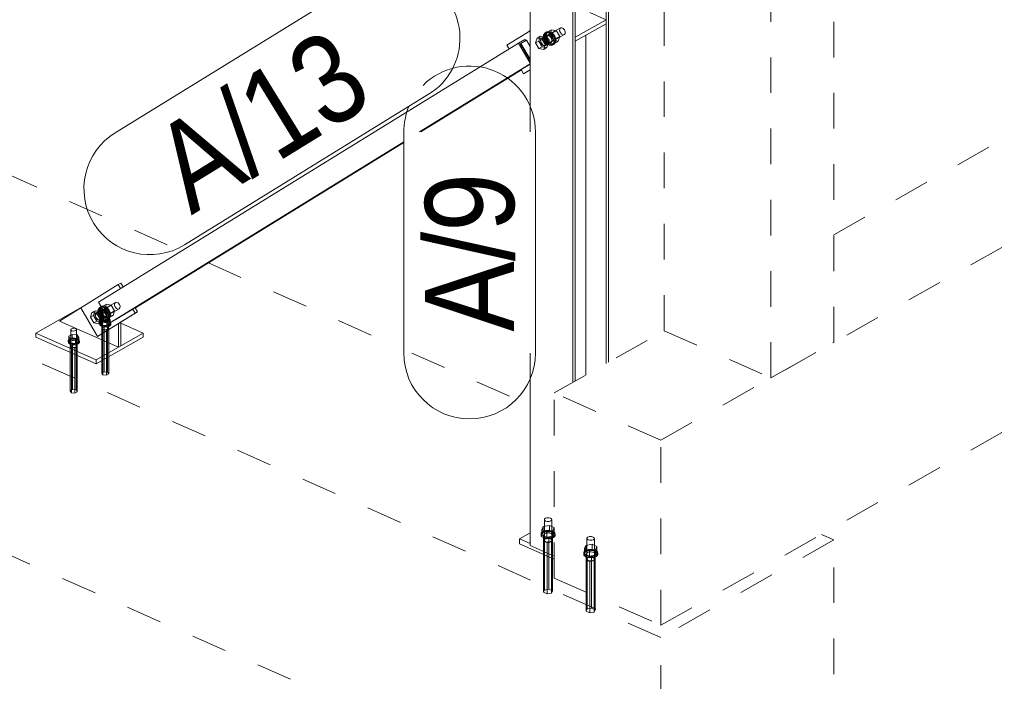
# Model space of a CAD drawing. Header units: millimetres. Extents: x -127 to 701, y 152 to 732.
# Tile 36 of 75: x 603 to 631, y 243 to 262. Entities that reach past the tile are written whole.
import ezdxf

# ---------------------------------------------------------------- set-up
doc = ezdxf.new("R2010")
doc.units = ezdxf.units.MM
for name, pattern in [('XKITLINE00', [0]), ('XKITLINE01', [4, 1, -1, 1, -1]), ('XKITLINE02', [4, 2, -2])]:
    doc.linetypes.add(name, pattern=pattern)
for name, color, linetype, lineweight in [('Schrauben', 7, 'Continuous', 0), ('Teil', 7, 'Continuous', 0), ('Text', 5, 'Continuous', 0)]:
    doc.layers.add(name, color=color, linetype=linetype, lineweight=lineweight)
doc.styles.add('ARIAL', font='ARIAL.TTF')

msp = doc.modelspace()

# ---------------------------------------------------------------- linework, layer by layer
at = {"layer": 'Schrauben', "linetype": 'XKITLINE02', "lineweight": 0}
for p, q in [((617.793, 261.501), (618.324, 261.8)), ((617.888, 261.661), (617.846, 261.604)), ((617.914, 261.676), (617.872, 261.619)), ((617.941, 261.691), (617.888, 261.661)), ((617.956, 261.672), (617.888, 261.661)), ((617.899, 261.634), (617.941, 261.691)), ((617.948, 261.678), (617.907, 261.544)), ((617.983, 261.687), (617.914, 261.676)), ((617.941, 261.691), (618.009, 261.702)), ((617.948, 261.678), (618.072, 261.748)), ((618.083, 261.652), (617.948, 261.678)), ((618.034, 261.634), (617.956, 261.672)), ((618.06, 261.649), (617.983, 261.687)), ((618.009, 261.702), (618.087, 261.664)), ((618.03, 261.613), (618.072, 261.748)), ((618.126, 261.571), (618.06, 261.649)), ((618.072, 261.748), (618.207, 261.722)), ((618.083, 261.652), (618.207, 261.722)), ((618.177, 261.493), (618.083, 261.652)), ((618.087, 261.664), (618.152, 261.586)), ((618.207, 261.722), (618.301, 261.563)), ((618.299, 261.723), (618.301, 261.77)), ((618.319, 261.672), (618.299, 261.723)), ((618.301, 261.77), (618.324, 261.8)), ((618.353, 261.631), (618.319, 261.672)), ((618.324, 261.8), (618.36, 261.806)), ((618.36, 261.806), (618.402, 261.786)), ((618.402, 261.786), (618.436, 261.744)), ((618.454, 261.647), (618.431, 261.616)), ((618.436, 261.744), (618.455, 261.694)), ((618.455, 261.694), (618.454, 261.647)), ((617.666, 261.518), (617.624, 261.384)), ((617.624, 261.384), (617.712, 261.434)), ((617.624, 261.384), (617.717, 261.224)), ((617.666, 261.518), (617.754, 261.568)), ((617.801, 261.493), (617.666, 261.518)), ((617.712, 261.434), (617.754, 261.568)), ((617.806, 261.274), (617.712, 261.434)), ((617.754, 261.568), (617.889, 261.543)), ((617.759, 261.468), (617.758, 261.436)), ((617.758, 261.436), (617.766, 261.402)), ((617.769, 261.494), (617.759, 261.468)), ((617.766, 261.402), (617.781, 261.368)), ((617.787, 261.512), (617.769, 261.494)), ((617.771, 261.47), (617.769, 261.423)), ((617.769, 261.423), (617.788, 261.372)), ((617.793, 261.501), (617.771, 261.47)), ((617.781, 261.368), (617.803, 261.338)), ((617.928, 261.592), (617.787, 261.512)), ((617.81, 261.52), (617.787, 261.512)), ((617.788, 261.372), (617.823, 261.331)), ((617.83, 261.506), (617.793, 261.501)), ((617.801, 261.493), (617.889, 261.543)), ((617.894, 261.333), (617.801, 261.493)), ((617.837, 261.516), (617.81, 261.52)), ((617.83, 261.508), (617.829, 261.476)), ((617.829, 261.476), (617.836, 261.442)), ((617.84, 261.534), (617.83, 261.508)), ((617.871, 261.486), (617.83, 261.506)), ((617.836, 261.442), (617.852, 261.408)), ((617.865, 261.502), (617.837, 261.516)), ((617.857, 261.552), (617.84, 261.534)), ((617.846, 261.604), (617.842, 261.516)), ((617.842, 261.516), (617.878, 261.42)), ((617.852, 261.408), (617.874, 261.378)), ((617.881, 261.56), (617.857, 261.552)), ((617.892, 261.479), (617.865, 261.502)), ((617.872, 261.619), (617.869, 261.531)), ((617.869, 261.531), (617.905, 261.435)), ((617.906, 261.445), (617.871, 261.486)), ((617.874, 261.378), (617.9, 261.355)), ((617.878, 261.42), (617.944, 261.343)), ((617.908, 261.556), (617.881, 261.56)), ((617.889, 261.543), (617.982, 261.383)), ((617.914, 261.449), (617.892, 261.479)), ((617.894, 261.333), (617.982, 261.383)), ((617.896, 261.546), (617.899, 261.634)), ((617.931, 261.45), (617.896, 261.546)), ((617.899, 261.516), (617.901, 261.548)), ((617.907, 261.482), (617.899, 261.516)), ((617.901, 261.317), (618.431, 261.616)), ((617.901, 261.548), (617.911, 261.574)), ((617.905, 261.435), (617.97, 261.358)), ((617.925, 261.394), (617.906, 261.445)), ((617.907, 261.544), (618.03, 261.613)), ((617.907, 261.544), (618, 261.384)), ((617.922, 261.448), (617.907, 261.482)), ((617.936, 261.542), (617.908, 261.556)), ((618.049, 261.385), (617.908, 261.305)), ((617.911, 261.574), (617.928, 261.592)), ((617.929, 261.415), (617.914, 261.449)), ((617.944, 261.418), (617.922, 261.448)), ((617.924, 261.347), (617.925, 261.394)), ((617.928, 261.592), (617.952, 261.599)), ((617.937, 261.381), (617.929, 261.415)), ((617.997, 261.373), (617.931, 261.45)), ((617.935, 261.349), (617.937, 261.381)), ((617.962, 261.519), (617.936, 261.542)), ((617.982, 261.383), (617.941, 261.249)), ((617.971, 261.395), (617.944, 261.418)), ((617.952, 261.599), (617.979, 261.596)), ((617.984, 261.489), (617.962, 261.519)), ((617.97, 261.358), (618.048, 261.32)), ((617.999, 261.381), (617.971, 261.395)), ((617.979, 261.596), (618.007, 261.582)), ((617.979, 261.345), (617.996, 261.363)), ((618, 261.455), (617.984, 261.489)), ((617.996, 261.363), (618.006, 261.389)), ((618.074, 261.335), (617.997, 261.373)), ((618.026, 261.377), (617.999, 261.381)), ((618.007, 261.421), (618, 261.455)), ((618, 261.384), (618.124, 261.454)), ((618, 261.384), (618.135, 261.359)), ((618.006, 261.389), (618.007, 261.421)), ((618.007, 261.582), (618.033, 261.559)), ((618.049, 261.385), (618.026, 261.377)), ((618.124, 261.454), (618.03, 261.613)), ((618.033, 261.559), (618.055, 261.529)), ((618.099, 261.556), (618.034, 261.634)), ((618.067, 261.403), (618.049, 261.385)), ((618.055, 261.529), (618.071, 261.495)), ((618.077, 261.429), (618.067, 261.403)), ((618.071, 261.495), (618.078, 261.461)), ((618.078, 261.461), (618.077, 261.429)), ((618.09, 261.316), (618.132, 261.373)), ((618.135, 261.461), (618.099, 261.556)), ((618.116, 261.331), (618.158, 261.388)), ((618.124, 261.454), (618.259, 261.429)), ((618.162, 261.476), (618.126, 261.571)), ((618.132, 261.373), (618.135, 261.461)), ((618.135, 261.359), (618.177, 261.493)), ((618.135, 261.359), (618.259, 261.429)), ((618.185, 261.403), (618.143, 261.346)), ((618.152, 261.586), (618.188, 261.491)), ((618.158, 261.388), (618.162, 261.476)), ((618.177, 261.493), (618.301, 261.563)), ((618.188, 261.491), (618.185, 261.403)), ((618.301, 261.563), (618.259, 261.429)), ((618.395, 261.61), (618.353, 261.631)), ((618.431, 261.616), (618.395, 261.61)), ((617.717, 261.224), (617.806, 261.274)), ((617.717, 261.224), (617.852, 261.199)), ((617.803, 261.338), (617.829, 261.315)), ((617.806, 261.274), (617.941, 261.249)), ((617.823, 261.331), (617.865, 261.311)), ((617.829, 261.315), (617.858, 261.301)), ((617.852, 261.199), (617.894, 261.333)), ((617.852, 261.199), (617.941, 261.249)), ((617.858, 261.301), (617.885, 261.297)), ((617.865, 261.311), (617.901, 261.317)), ((617.885, 261.297), (617.908, 261.305)), ((617.9, 261.355), (617.928, 261.341)), ((617.901, 261.317), (617.924, 261.347)), ((617.908, 261.305), (617.926, 261.323)), ((617.926, 261.323), (617.935, 261.349)), ((617.928, 261.341), (617.955, 261.337)), ((617.944, 261.343), (618.021, 261.305)), ((617.955, 261.337), (617.979, 261.345)), ((618.021, 261.305), (618.09, 261.316)), ((618.048, 261.32), (618.116, 261.331)), ((618.143, 261.346), (618.074, 261.335)), ((618.143, 261.346), (618.09, 261.316)), ((605.819, 254.096), (605.289, 253.797)), ((605.341, 253.9), (605.338, 253.812)), ((605.383, 253.957), (605.341, 253.9)), ((605.368, 253.915), (605.364, 253.827)), ((605.409, 253.972), (605.368, 253.915)), ((605.436, 253.987), (605.383, 253.957)), ((605.452, 253.968), (605.383, 253.957)), ((605.391, 253.842), (605.394, 253.93)), ((605.394, 253.93), (605.436, 253.987)), ((605.927, 253.912), (605.397, 253.613)), ((605.444, 253.974), (605.402, 253.84)), ((605.402, 253.84), (605.526, 253.91)), ((605.478, 253.983), (605.409, 253.972)), ((605.423, 253.888), (605.447, 253.896)), ((605.436, 253.987), (605.505, 253.998)), ((605.444, 253.974), (605.567, 254.044)), ((605.579, 253.949), (605.444, 253.974)), ((605.447, 253.896), (605.474, 253.892)), ((605.529, 253.93), (605.452, 253.968)), ((605.474, 253.892), (605.502, 253.879)), ((605.556, 253.945), (605.478, 253.983)), ((605.505, 253.998), (605.582, 253.96)), ((605.526, 253.91), (605.567, 254.044)), ((605.619, 253.75), (605.526, 253.91)), ((605.595, 253.853), (605.529, 253.93)), ((605.621, 253.868), (605.556, 253.945)), ((605.567, 254.044), (605.702, 254.019)), ((605.579, 253.949), (605.702, 254.019)), ((605.672, 253.789), (605.579, 253.949)), ((605.582, 253.96), (605.648, 253.883)), ((605.702, 254.019), (605.796, 253.859)), ((605.795, 254.019), (605.797, 254.066)), ((605.814, 253.968), (605.795, 254.019)), ((605.797, 254.066), (605.819, 254.096)), ((605.849, 253.927), (605.814, 253.968)), ((605.819, 254.096), (605.856, 254.102)), ((605.89, 253.907), (605.849, 253.927)), ((605.856, 254.102), (605.897, 254.082)), ((605.927, 253.912), (605.89, 253.907)), ((605.897, 254.082), (605.932, 254.041)), ((605.949, 253.943), (605.927, 253.912)), ((605.932, 254.041), (605.951, 253.99)), ((605.951, 253.99), (605.949, 253.943)), ((605.423, 253.888), (605.282, 253.808)), ((605.325, 253.804), (605.324, 253.773)), ((605.324, 253.773), (605.332, 253.738)), ((605.335, 253.831), (605.325, 253.804)), ((605.332, 253.738), (605.347, 253.704)), ((605.353, 253.848), (605.335, 253.831)), ((605.338, 253.812), (605.374, 253.717)), ((605.347, 253.704), (605.369, 253.674)), ((605.376, 253.856), (605.353, 253.848)), ((605.364, 253.827), (605.4, 253.732)), ((605.369, 253.674), (605.395, 253.651)), ((605.374, 253.717), (605.439, 253.639)), ((605.403, 253.852), (605.376, 253.856)), ((605.427, 253.747), (605.391, 253.842)), ((605.488, 253.699), (605.391, 253.645)), ((605.391, 253.529), (605.391, 253.645)), ((605.391, 253.645), (605.438, 253.575)), ((605.395, 253.812), (605.396, 253.844)), ((605.402, 253.778), (605.395, 253.812)), ((605.395, 253.651), (605.424, 253.637)), ((605.396, 253.844), (605.406, 253.87)), ((605.4, 253.732), (605.465, 253.654)), ((605.402, 253.84), (605.495, 253.68)), ((605.418, 253.744), (605.402, 253.778)), ((605.431, 253.839), (605.403, 253.852)), ((605.545, 253.681), (605.403, 253.601)), ((605.406, 253.87), (605.423, 253.888)), ((605.44, 253.714), (605.418, 253.744)), ((605.424, 253.637), (605.451, 253.634)), ((605.492, 253.669), (605.427, 253.747)), ((605.458, 253.816), (605.431, 253.839)), ((605.439, 253.639), (605.516, 253.601)), ((605.466, 253.691), (605.44, 253.714)), ((605.451, 253.634), (605.474, 253.641)), ((605.475, 253.859), (605.456, 253.84)), ((605.456, 253.378), (605.456, 253.84)), ((605.456, 253.84), (605.459, 253.819)), ((605.48, 253.786), (605.458, 253.816)), ((605.459, 253.819), (605.482, 253.802)), ((605.465, 253.654), (605.543, 253.616)), ((605.494, 253.677), (605.466, 253.691)), ((605.474, 253.641), (605.492, 253.659)), ((605.509, 253.87), (605.475, 253.859)), ((605.495, 253.752), (605.48, 253.786)), ((605.482, 253.802), (605.519, 253.793)), ((605.488, 253.584), (605.488, 253.699)), ((605.632, 253.685), (605.488, 253.699)), ((605.492, 253.659), (605.501, 253.685)), ((605.569, 253.631), (605.492, 253.669)), ((605.521, 253.674), (605.494, 253.677)), ((605.503, 253.717), (605.495, 253.752)), ((605.495, 253.68), (605.619, 253.75)), ((605.495, 253.68), (605.63, 253.655)), ((605.501, 253.685), (605.503, 253.717)), ((605.502, 253.879), (605.528, 253.855)), ((605.551, 253.871), (605.509, 253.87)), ((605.519, 253.793), (605.56, 253.794)), ((605.545, 253.681), (605.521, 253.674)), ((605.528, 253.855), (605.55, 253.825)), ((605.543, 253.616), (605.612, 253.627)), ((605.562, 253.699), (605.545, 253.681)), ((605.55, 253.825), (605.566, 253.792)), ((605.588, 253.862), (605.551, 253.871)), ((605.56, 253.794), (605.595, 253.806)), ((605.572, 253.725), (605.562, 253.699)), ((605.566, 253.792), (605.573, 253.757)), ((605.638, 253.642), (605.569, 253.631)), ((605.573, 253.757), (605.572, 253.725)), ((605.581, 253.561), (605.678, 253.615)), ((605.585, 253.612), (605.627, 253.669)), ((605.638, 253.642), (605.585, 253.612)), ((605.61, 253.845), (605.588, 253.862)), ((605.63, 253.757), (605.595, 253.853)), ((605.595, 253.806), (605.613, 253.824)), ((605.613, 253.824), (605.61, 253.845)), ((605.612, 253.627), (605.653, 253.684)), ((605.613, 253.362), (605.613, 253.824)), ((605.754, 253.725), (605.619, 253.75)), ((605.657, 253.772), (605.621, 253.868)), ((605.627, 253.669), (605.63, 253.757)), ((605.63, 253.655), (605.672, 253.789)), ((605.63, 253.655), (605.754, 253.725)), ((605.632, 253.569), (605.632, 253.685)), ((605.678, 253.615), (605.632, 253.685)), ((605.68, 253.699), (605.638, 253.642)), ((605.648, 253.883), (605.683, 253.787)), ((605.653, 253.684), (605.657, 253.772)), ((605.672, 253.789), (605.796, 253.859)), ((605.678, 253.5), (605.678, 253.615)), ((605.683, 253.787), (605.68, 253.699)), ((605.796, 253.859), (605.754, 253.725)), ((605.415, 253.567), (605.378, 253.53)), ((605.378, 253.502), (605.415, 253.539)), ((605.378, 253.502), (605.378, 253.53)), ((605.378, 253.53), (605.383, 253.489)), ((605.383, 253.46), (605.378, 253.502)), ((605.383, 253.489), (605.429, 253.455)), ((605.429, 253.426), (605.383, 253.46)), ((605.391, 253.529), (605.488, 253.584)), ((605.438, 253.46), (605.391, 253.529)), ((605.484, 253.59), (605.415, 253.567)), ((605.415, 253.539), (605.484, 253.561)), ((605.429, 253.455), (605.503, 253.436)), ((605.503, 253.407), (605.429, 253.426)), ((605.503, 253.418), (605.437, 253.38)), ((605.437, 252.11), (605.437, 253.38)), ((605.437, 253.38), (605.468, 253.333)), ((605.438, 253.46), (605.438, 253.575)), ((605.438, 253.575), (605.581, 253.561)), ((605.581, 253.445), (605.438, 253.46)), ((605.449, 253.504), (605.442, 253.49)), ((605.442, 253.49), (605.442, 253.375)), ((605.442, 253.49), (605.443, 253.476)), ((605.442, 253.375), (605.449, 253.389)), ((605.443, 253.36), (605.442, 253.375)), ((605.443, 253.476), (605.454, 253.462)), ((605.454, 253.346), (605.443, 253.36)), ((605.465, 253.517), (605.449, 253.504)), ((605.449, 253.389), (605.465, 253.401)), ((605.454, 253.462), (605.473, 253.451)), ((605.473, 253.335), (605.454, 253.346)), ((605.456, 253.378), (605.475, 253.397)), ((605.459, 253.357), (605.456, 253.378)), ((605.482, 253.34), (605.459, 253.357)), ((605.487, 253.526), (605.465, 253.517)), ((605.465, 253.401), (605.487, 253.41)), ((605.473, 253.451), (605.497, 253.443)), ((605.475, 253.397), (605.509, 253.408)), ((605.519, 253.331), (605.482, 253.34)), ((605.567, 253.593), (605.484, 253.59)), ((605.484, 253.561), (605.567, 253.564)), ((605.514, 253.531), (605.487, 253.526)), ((605.487, 253.41), (605.514, 253.416)), ((605.488, 253.584), (605.632, 253.569)), ((605.497, 253.443), (605.526, 253.439)), ((605.503, 253.436), (605.585, 253.439)), ((605.503, 252.147), (605.503, 253.418)), ((605.601, 253.408), (605.503, 253.418)), ((605.585, 253.41), (605.503, 253.407)), ((605.509, 253.408), (605.551, 253.409)), ((605.544, 253.532), (605.514, 253.531)), ((605.514, 253.416), (605.544, 253.417)), ((605.516, 253.601), (605.585, 253.612)), ((605.526, 253.439), (605.555, 253.44)), ((605.572, 253.528), (605.544, 253.532)), ((605.544, 253.417), (605.572, 253.413)), ((605.551, 253.409), (605.588, 253.4)), ((605.555, 253.44), (605.582, 253.445)), ((605.595, 253.344), (605.56, 253.332)), ((605.566, 253.323), (605.633, 253.36)), ((605.641, 253.574), (605.567, 253.593)), ((605.567, 253.564), (605.641, 253.546)), ((605.596, 253.521), (605.572, 253.528)), ((605.572, 253.413), (605.596, 253.405)), ((605.581, 253.445), (605.581, 253.561)), ((605.678, 253.5), (605.581, 253.445)), ((605.582, 253.445), (605.605, 253.455)), ((605.605, 253.339), (605.582, 253.33)), ((605.585, 253.439), (605.654, 253.461)), ((605.654, 253.433), (605.585, 253.41)), ((605.588, 253.4), (605.61, 253.383)), ((605.613, 253.362), (605.595, 253.344)), ((605.615, 253.509), (605.596, 253.521)), ((605.596, 253.405), (605.615, 253.394)), ((605.601, 252.137), (605.601, 253.408)), ((605.633, 253.36), (605.601, 253.408)), ((605.605, 253.455), (605.62, 253.467)), ((605.62, 253.352), (605.605, 253.339)), ((605.61, 253.383), (605.613, 253.362)), ((605.626, 253.496), (605.615, 253.509)), ((605.615, 253.394), (605.626, 253.38)), ((605.62, 253.467), (605.628, 253.481)), ((605.628, 253.366), (605.62, 253.352)), ((605.628, 253.481), (605.626, 253.496)), ((605.626, 253.38), (605.628, 253.366)), ((605.628, 253.481), (605.628, 253.366)), ((605.632, 253.569), (605.678, 253.5)), ((605.633, 252.09), (605.633, 253.36)), ((605.686, 253.54), (605.641, 253.574)), ((605.641, 253.546), (605.686, 253.511)), ((605.654, 253.461), (605.691, 253.499)), ((605.691, 253.47), (605.654, 253.433)), ((605.691, 253.499), (605.686, 253.54)), ((605.686, 253.511), (605.691, 253.47)), ((605.691, 253.47), (605.691, 253.499)), ((605.468, 252.062), (605.468, 253.333)), ((605.468, 253.333), (605.566, 253.323)), ((605.497, 253.327), (605.473, 253.335)), ((605.526, 253.324), (605.497, 253.327)), ((605.56, 253.332), (605.519, 253.331)), ((605.555, 253.325), (605.526, 253.324)), ((605.582, 253.33), (605.555, 253.325)), ((605.566, 252.053), (605.566, 253.323)), ((604.619, 252.918), (604.553, 252.881)), ((604.553, 251.611), (604.553, 252.881)), ((604.553, 252.881), (604.585, 252.833)), ((604.558, 252.991), (604.558, 252.875)), ((604.558, 252.875), (604.566, 252.889)), ((604.56, 252.861), (604.558, 252.875)), ((604.571, 252.847), (604.56, 252.861)), ((604.566, 252.889), (604.581, 252.902)), ((604.589, 252.836), (604.571, 252.847)), ((604.573, 252.994), (604.573, 252.879)), ((604.573, 252.879), (604.591, 252.897)), ((604.575, 252.858), (604.573, 252.879)), ((604.598, 252.841), (604.575, 252.858)), ((604.581, 252.902), (604.604, 252.911)), ((604.585, 251.563), (604.585, 252.833)), ((604.585, 252.833), (604.683, 252.823)), ((604.614, 252.828), (604.589, 252.836)), ((604.591, 252.897), (604.626, 252.909)), ((604.635, 252.832), (604.598, 252.841)), ((604.604, 252.911), (604.631, 252.916)), ((604.642, 252.824), (604.614, 252.828)), ((604.619, 251.648), (604.619, 252.918)), ((604.717, 252.908), (604.619, 252.918)), ((604.626, 252.909), (604.667, 252.91)), ((604.631, 252.916), (604.66, 252.917)), ((604.677, 252.833), (604.635, 252.832)), ((604.671, 252.825), (604.642, 252.824)), ((604.66, 252.917), (604.688, 252.914)), ((604.667, 252.91), (604.704, 252.901)), ((604.698, 252.831), (604.671, 252.825)), ((604.711, 252.844), (604.677, 252.833)), ((604.683, 252.823), (604.749, 252.861)), ((604.683, 251.553), (604.683, 252.823)), ((604.688, 252.914), (604.713, 252.906)), ((604.721, 252.84), (604.698, 252.831)), ((604.704, 252.901), (604.727, 252.884)), ((604.729, 252.863), (604.711, 252.844)), ((604.713, 252.906), (604.732, 252.895)), ((604.717, 251.638), (604.717, 252.908)), ((604.749, 252.861), (604.717, 252.908)), ((604.737, 252.852), (604.721, 252.84)), ((604.727, 252.884), (604.729, 252.863)), ((604.729, 252.978), (604.729, 252.863)), ((604.732, 252.895), (604.742, 252.881)), ((604.744, 252.866), (604.737, 252.852)), ((604.742, 252.881), (604.744, 252.866)), ((604.744, 252.982), (604.744, 252.866)), ((604.749, 251.591), (604.749, 252.861)), ((605.437, 252.11), (605.503, 252.147)), ((605.468, 252.062), (605.437, 252.11)), ((605.566, 252.053), (605.468, 252.062)), ((605.503, 252.147), (605.601, 252.137)), ((605.633, 252.09), (605.566, 252.053)), ((605.601, 252.137), (605.633, 252.09)), ((604.553, 251.611), (604.619, 251.648)), ((604.585, 251.563), (604.553, 251.611)), ((604.683, 251.553), (604.585, 251.563)), ((604.619, 251.648), (604.717, 251.638)), ((604.749, 251.591), (604.683, 251.553)), ((604.717, 251.638), (604.749, 251.591)), ((617.835, 247.808), (617.798, 247.717)), ((618.01, 247.837), (617.835, 247.808)), ((617.835, 247.657), (617.835, 247.808)), ((617.893, 248.036), (617.869, 248.011)), ((617.869, 247.434), (617.869, 248.011)), ((617.869, 248.011), (617.872, 247.983)), ((617.872, 247.983), (617.902, 247.96)), ((617.939, 248.051), (617.893, 248.036)), ((617.902, 247.96), (617.952, 247.948)), ((617.994, 248.053), (617.939, 248.051)), ((617.952, 247.948), (618.007, 247.95)), ((618.044, 248.04), (617.994, 248.053)), ((618.007, 247.95), (618.053, 247.965)), ((618.01, 247.687), (618.01, 247.837)), ((618.148, 247.776), (618.01, 247.837)), ((618.074, 248.017), (618.044, 248.04)), ((618.053, 247.965), (618.078, 247.99)), ((618.078, 247.99), (618.074, 248.017)), ((618.078, 247.412), (618.078, 247.99)), ((617.823, 247.662), (617.777, 247.616)), ((617.777, 247.582), (617.823, 247.628)), ((617.777, 247.582), (617.777, 247.616)), ((617.777, 247.616), (617.783, 247.564)), ((617.783, 247.53), (617.777, 247.582)), ((617.783, 247.564), (617.841, 247.521)), ((617.841, 247.487), (617.783, 247.53)), ((617.798, 247.567), (617.798, 247.717)), ((617.798, 247.717), (617.936, 247.656)), ((617.798, 247.567), (617.835, 247.657)), ((617.936, 247.506), (617.798, 247.567)), ((617.91, 247.691), (617.823, 247.662)), ((617.823, 247.628), (617.91, 247.656)), ((617.835, 247.657), (618.01, 247.687)), ((617.857, 247.587), (617.847, 247.568)), ((617.847, 247.568), (617.847, 247.429)), ((617.847, 247.568), (617.849, 247.548)), ((617.849, 247.548), (617.864, 247.529)), ((617.878, 247.604), (617.857, 247.587)), ((617.909, 247.616), (617.878, 247.604)), ((617.946, 247.623), (617.909, 247.616)), ((618.013, 247.694), (617.91, 247.691)), ((617.91, 247.656), (618.013, 247.66)), ((617.936, 247.656), (618.111, 247.685)), ((617.936, 247.506), (617.936, 247.656)), ((618.111, 247.535), (617.936, 247.506)), ((617.985, 247.625), (617.946, 247.623)), ((618.024, 247.62), (617.985, 247.625)), ((618.01, 247.687), (618.148, 247.626)), ((618.106, 247.671), (618.013, 247.694)), ((618.013, 247.66), (618.106, 247.636)), ((618.057, 247.609), (618.024, 247.62)), ((618.037, 247.501), (618.123, 247.53)), ((618.082, 247.594), (618.057, 247.609)), ((618.068, 247.52), (618.089, 247.536)), ((618.097, 247.575), (618.082, 247.594)), ((618.089, 247.536), (618.099, 247.555)), ((618.099, 247.555), (618.097, 247.575)), ((618.099, 247.555), (618.099, 247.417)), ((618.163, 247.628), (618.106, 247.671)), ((618.106, 247.636), (618.163, 247.593)), ((618.111, 247.685), (618.148, 247.776)), ((618.111, 247.535), (618.111, 247.685)), ((618.148, 247.626), (618.111, 247.535)), ((618.123, 247.53), (618.169, 247.576)), ((618.169, 247.542), (618.123, 247.495)), ((618.148, 247.626), (618.148, 247.776)), ((618.169, 247.576), (618.163, 247.628)), ((618.163, 247.593), (618.169, 247.542)), ((618.169, 247.542), (618.169, 247.576)), ((617.841, 247.521), (617.933, 247.498)), ((617.933, 247.464), (617.841, 247.487)), ((617.847, 247.429), (617.857, 247.448)), ((617.849, 247.409), (617.847, 247.429)), ((617.875, 247.466), (617.849, 247.402)), ((617.864, 247.391), (617.849, 247.409)), ((617.849, 245.959), (617.849, 247.402)), ((617.849, 247.402), (617.947, 247.359)), ((617.857, 247.448), (617.878, 247.465)), ((617.864, 247.529), (617.889, 247.514)), ((617.889, 247.376), (617.864, 247.391)), ((617.869, 247.434), (617.893, 247.458)), ((617.872, 247.406), (617.869, 247.434)), ((617.902, 247.383), (617.872, 247.406)), ((617.999, 247.487), (617.875, 247.466)), ((617.875, 246.023), (617.875, 247.466)), ((617.878, 247.465), (617.909, 247.478)), ((617.889, 247.514), (617.923, 247.503)), ((617.923, 247.365), (617.889, 247.376)), ((617.893, 247.458), (617.939, 247.474)), ((617.952, 247.371), (617.902, 247.383)), ((617.909, 247.478), (617.946, 247.485)), ((617.923, 247.503), (617.961, 247.499)), ((617.961, 247.36), (617.923, 247.365)), ((617.933, 247.498), (618.037, 247.501)), ((618.037, 247.467), (617.933, 247.464)), ((617.939, 247.474), (617.994, 247.475)), ((617.946, 247.485), (617.985, 247.486)), ((617.947, 247.359), (618.071, 247.38)), ((617.947, 245.916), (617.947, 247.359)), ((618.007, 247.372), (617.952, 247.371)), ((617.961, 247.499), (618, 247.5)), ((618, 247.361), (617.961, 247.36)), ((617.985, 247.486), (618.024, 247.481)), ((617.994, 247.475), (618.044, 247.463)), ((617.999, 246.044), (617.999, 247.487)), ((618.097, 247.444), (617.999, 247.487)), ((618, 247.5), (618.037, 247.507)), ((618.037, 247.368), (618, 247.361)), ((618.053, 247.388), (618.007, 247.372)), ((618.024, 247.481), (618.057, 247.47)), ((618.037, 247.507), (618.068, 247.52)), ((618.123, 247.495), (618.037, 247.467)), ((618.068, 247.381), (618.037, 247.368)), ((618.044, 247.463), (618.074, 247.44)), ((618.078, 247.412), (618.053, 247.388)), ((618.057, 247.47), (618.082, 247.455)), ((618.089, 247.398), (618.068, 247.381)), ((618.071, 247.38), (618.097, 247.444)), ((618.071, 245.936), (618.071, 247.38)), ((618.074, 247.44), (618.078, 247.412)), ((618.082, 247.455), (618.097, 247.437)), ((618.099, 247.417), (618.089, 247.398)), ((618.097, 246), (618.097, 247.444)), ((618.097, 247.437), (618.099, 247.417)), ((619.033, 247.277), (618.996, 247.187)), ((619.208, 247.307), (619.033, 247.277)), ((619.033, 247.127), (619.033, 247.277)), ((619.092, 247.506), (619.067, 247.481)), ((619.067, 246.904), (619.067, 247.481)), ((619.067, 247.481), (619.07, 247.453)), ((619.07, 247.453), (619.101, 247.43)), ((619.138, 247.521), (619.092, 247.506)), ((619.101, 247.43), (619.15, 247.418)), ((619.193, 247.523), (619.138, 247.521)), ((619.15, 247.418), (619.205, 247.42)), ((619.242, 247.51), (619.193, 247.523)), ((619.205, 247.42), (619.251, 247.435)), ((619.208, 247.157), (619.208, 247.307)), ((619.347, 247.246), (619.208, 247.307)), ((619.273, 247.487), (619.242, 247.51)), ((619.251, 247.435), (619.276, 247.46)), ((619.276, 247.46), (619.273, 247.487)), ((619.276, 247.46), (619.276, 246.882)), ((619.022, 247.132), (618.975, 247.086)), ((618.975, 247.051), (619.022, 247.098)), ((618.975, 247.051), (618.975, 247.086)), ((618.975, 247.086), (618.982, 247.034)), ((618.982, 247), (618.975, 247.051)), ((618.982, 247.034), (619.039, 246.991)), ((619.039, 246.957), (618.982, 247)), ((618.996, 247.037), (618.996, 247.187)), ((618.996, 247.187), (619.135, 247.126)), ((618.996, 247.037), (619.033, 247.127)), ((619.135, 246.976), (618.996, 247.037)), ((619.108, 247.161), (619.022, 247.132)), ((619.022, 247.098), (619.108, 247.126)), ((619.033, 247.127), (619.208, 247.157)), ((619.039, 246.991), (619.132, 246.968)), ((619.055, 247.057), (619.045, 247.038)), ((619.045, 247.038), (619.045, 246.899)), ((619.045, 247.038), (619.048, 247.018)), ((619.048, 247.018), (619.062, 246.999)), ((619.077, 247.073), (619.055, 247.057)), ((619.062, 246.999), (619.087, 246.984)), ((619.107, 247.086), (619.077, 247.073)), ((619.087, 246.984), (619.121, 246.973)), ((619.144, 247.093), (619.107, 247.086)), ((619.211, 247.164), (619.108, 247.161)), ((619.108, 247.126), (619.211, 247.129)), ((619.135, 247.126), (619.31, 247.155)), ((619.135, 246.976), (619.135, 247.126)), ((619.31, 247.005), (619.135, 246.976)), ((619.184, 247.095), (619.144, 247.093)), ((619.222, 247.09), (619.184, 247.095)), ((619.199, 246.97), (619.236, 246.977)), ((619.208, 247.157), (619.347, 247.095)), ((619.304, 247.141), (619.211, 247.164)), ((619.211, 247.129), (619.304, 247.106)), ((619.255, 247.079), (619.222, 247.09)), ((619.235, 246.971), (619.321, 247)), ((619.236, 246.977), (619.266, 246.99)), ((619.281, 247.064), (619.255, 247.079)), ((619.266, 246.99), (619.288, 247.006)), ((619.295, 247.045), (619.281, 247.064)), ((619.288, 247.006), (619.297, 247.025)), ((619.297, 247.025), (619.295, 247.045)), ((619.297, 247.025), (619.297, 246.887)), ((619.361, 247.098), (619.304, 247.141)), ((619.304, 247.106), (619.361, 247.063)), ((619.31, 247.155), (619.347, 247.246)), ((619.31, 247.005), (619.31, 247.155)), ((619.347, 247.095), (619.31, 247.005)), ((619.321, 247), (619.367, 247.046)), ((619.367, 247.012), (619.321, 246.965)), ((619.347, 247.095), (619.347, 247.246)), ((619.367, 247.046), (619.361, 247.098)), ((619.361, 247.063), (619.367, 247.012)), ((619.367, 247.012), (619.367, 247.046)), ((619.132, 246.933), (619.039, 246.957)), ((619.045, 246.899), (619.055, 246.918)), ((619.048, 246.879), (619.045, 246.899)), ((619.073, 246.936), (619.047, 246.872)), ((619.047, 245.429), (619.047, 246.872)), ((619.047, 246.872), (619.145, 246.829)), ((619.062, 246.861), (619.048, 246.879)), ((619.055, 246.918), (619.077, 246.935)), ((619.087, 246.845), (619.062, 246.861)), ((619.067, 246.904), (619.092, 246.928)), ((619.07, 246.876), (619.067, 246.904)), ((619.101, 246.853), (619.07, 246.876)), ((619.197, 246.957), (619.073, 246.936)), ((619.073, 245.493), (619.073, 246.936)), ((619.077, 246.935), (619.107, 246.947)), ((619.121, 246.835), (619.087, 246.845)), ((619.092, 246.928), (619.138, 246.943)), ((619.15, 246.841), (619.101, 246.853)), ((619.107, 246.947), (619.144, 246.955)), ((619.121, 246.973), (619.159, 246.968)), ((619.159, 246.83), (619.121, 246.835)), ((619.132, 246.968), (619.235, 246.971)), ((619.235, 246.937), (619.132, 246.933)), ((619.138, 246.943), (619.193, 246.945)), ((619.144, 246.955), (619.184, 246.956)), ((619.145, 246.829), (619.269, 246.85)), ((619.145, 245.385), (619.145, 246.829)), ((619.205, 246.842), (619.15, 246.841)), ((619.159, 246.968), (619.199, 246.97)), ((619.199, 246.831), (619.159, 246.83)), ((619.184, 246.956), (619.222, 246.951)), ((619.193, 246.945), (619.242, 246.933)), ((619.197, 245.514), (619.197, 246.957)), ((619.296, 246.914), (619.197, 246.957)), ((619.236, 246.838), (619.199, 246.831)), ((619.251, 246.858), (619.205, 246.842)), ((619.222, 246.951), (619.255, 246.94)), ((619.321, 246.965), (619.235, 246.937)), ((619.266, 246.851), (619.236, 246.838)), ((619.242, 246.933), (619.273, 246.91)), ((619.276, 246.882), (619.251, 246.858)), ((619.255, 246.94), (619.281, 246.925)), ((619.288, 246.868), (619.266, 246.851)), ((619.269, 246.85), (619.296, 246.914)), ((619.269, 245.406), (619.269, 246.85)), ((619.273, 246.91), (619.276, 246.882)), ((619.281, 246.925), (619.295, 246.907)), ((619.297, 246.887), (619.288, 246.868)), ((619.295, 246.907), (619.297, 246.887)), ((619.296, 245.47), (619.296, 246.914)), ((617.849, 245.959), (617.875, 246.023)), ((617.947, 245.916), (617.849, 245.959)), ((617.875, 246.023), (617.999, 246.044)), ((618.071, 245.936), (617.947, 245.916)), ((617.999, 246.044), (618.097, 246)), ((618.097, 246), (618.071, 245.936)), ((619.047, 245.429), (619.073, 245.493)), ((619.145, 245.385), (619.047, 245.429)), ((619.073, 245.493), (619.197, 245.514)), ((619.269, 245.406), (619.145, 245.385)), ((619.197, 245.514), (619.296, 245.47)), ((619.296, 245.47), (619.269, 245.406))]:
    msp.add_line(p, q, dxfattribs=at)
at = {"layer": 'Schrauben', "linetype": 'XKITLINE00', "lineweight": 0}
for p, q in [((605.161, 253.814), (605.119, 253.68)), ((605.119, 253.68), (605.208, 253.73)), ((605.119, 253.68), (605.213, 253.521)), ((605.161, 253.814), (605.249, 253.864)), ((605.296, 253.789), (605.161, 253.814)), ((605.208, 253.73), (605.249, 253.864)), ((605.301, 253.571), (605.208, 253.73)), ((605.249, 253.864), (605.384, 253.839)), ((605.255, 253.764), (605.253, 253.733)), ((605.253, 253.733), (605.261, 253.698)), ((605.265, 253.791), (605.255, 253.764)), ((605.261, 253.698), (605.276, 253.664)), ((605.282, 253.808), (605.265, 253.791)), ((605.267, 253.766), (605.265, 253.719)), ((605.265, 253.719), (605.284, 253.668)), ((605.289, 253.797), (605.267, 253.766)), ((605.276, 253.664), (605.298, 253.634)), ((605.305, 253.816), (605.282, 253.808)), ((605.284, 253.668), (605.319, 253.627)), ((605.325, 253.803), (605.289, 253.797)), ((605.296, 253.789), (605.384, 253.839)), ((605.389, 253.63), (605.296, 253.789)), ((605.298, 253.634), (605.325, 253.611)), ((605.333, 253.813), (605.305, 253.816)), ((605.319, 253.627), (605.36, 253.607)), ((605.367, 253.782), (605.325, 253.803)), ((605.361, 253.799), (605.333, 253.813)), ((605.348, 253.495), (605.389, 253.63)), ((605.387, 253.776), (605.361, 253.799)), ((605.402, 253.741), (605.367, 253.782)), ((605.384, 253.839), (605.478, 253.68)), ((605.409, 253.746), (605.387, 253.776)), ((605.389, 253.63), (605.478, 253.68)), ((605.397, 253.613), (605.419, 253.643)), ((605.421, 253.69), (605.402, 253.741)), ((605.403, 253.601), (605.421, 253.619)), ((605.425, 253.712), (605.409, 253.746)), ((605.419, 253.643), (605.421, 253.69)), ((605.421, 253.619), (605.431, 253.645)), ((605.432, 253.677), (605.425, 253.712)), ((605.431, 253.645), (605.432, 253.677)), ((605.478, 253.68), (605.436, 253.545)), ((604.591, 253.359), (604.573, 253.341)), ((604.573, 253.341), (604.573, 252.994)), ((604.573, 253.341), (604.575, 253.32)), ((604.626, 253.371), (604.591, 253.359)), ((604.667, 253.372), (604.626, 253.371)), ((604.704, 253.363), (604.667, 253.372)), ((604.727, 253.345), (604.704, 253.363)), ((604.729, 253.325), (604.727, 253.345)), ((605.213, 253.521), (605.301, 253.571)), ((605.213, 253.521), (605.348, 253.495)), ((605.436, 253.545), (605.301, 253.571)), ((605.325, 253.611), (605.353, 253.597)), ((605.348, 253.495), (605.436, 253.545)), ((605.353, 253.597), (605.38, 253.594)), ((605.36, 253.607), (605.397, 253.613)), ((605.38, 253.594), (605.403, 253.601)), ((604.531, 253.068), (604.494, 253.031)), ((604.605, 253.2), (604.508, 253.145)), ((604.508, 253.03), (604.508, 253.145)), ((604.508, 253.145), (604.554, 253.076)), ((604.508, 253.03), (604.605, 253.085)), ((604.6, 253.091), (604.531, 253.068)), ((604.531, 253.039), (604.6, 253.062)), ((604.554, 252.96), (604.554, 253.076)), ((604.554, 253.076), (604.698, 253.061)), ((604.575, 253.32), (604.598, 253.303)), ((604.598, 253.303), (604.635, 253.294)), ((604.683, 253.094), (604.6, 253.091)), ((604.6, 253.062), (604.683, 253.065)), ((604.605, 253.085), (604.605, 253.2)), ((604.748, 253.185), (604.605, 253.2)), ((604.605, 253.085), (604.748, 253.07)), ((604.635, 253.294), (604.676, 253.295)), ((604.676, 253.295), (604.711, 253.306)), ((604.757, 253.075), (604.683, 253.094)), ((604.683, 253.065), (604.757, 253.046)), ((604.698, 253.061), (604.794, 253.116)), ((604.698, 252.946), (604.698, 253.061)), ((604.711, 253.306), (604.729, 253.325)), ((604.729, 253.325), (604.729, 252.978)), ((604.748, 253.07), (604.748, 253.185)), ((604.794, 253.116), (604.748, 253.185)), ((604.748, 253.07), (604.794, 253.001)), ((604.803, 253.041), (604.757, 253.075)), ((604.794, 253.001), (604.794, 253.116)), ((604.494, 253.002), (604.531, 253.039)), ((604.494, 253.002), (604.494, 253.031)), ((604.494, 253.031), (604.499, 252.99)), ((604.499, 252.961), (604.494, 253.002)), ((604.499, 252.99), (604.545, 252.955)), ((604.545, 252.926), (604.499, 252.961)), ((604.554, 252.96), (604.508, 253.03)), ((604.545, 252.955), (604.619, 252.937)), ((604.619, 252.908), (604.545, 252.926)), ((604.698, 252.946), (604.554, 252.96)), ((604.566, 253.005), (604.558, 252.991)), ((604.558, 252.991), (604.56, 252.976)), ((604.56, 252.976), (604.571, 252.963)), ((604.581, 253.017), (604.566, 253.005)), ((604.571, 252.963), (604.589, 252.951)), ((604.604, 253.027), (604.581, 253.017)), ((604.589, 252.951), (604.614, 252.944)), ((604.631, 253.032), (604.604, 253.027)), ((604.614, 252.944), (604.642, 252.94)), ((604.619, 252.937), (604.702, 252.939)), ((604.702, 252.91), (604.619, 252.908)), ((604.66, 253.033), (604.631, 253.032)), ((604.642, 252.94), (604.671, 252.941)), ((604.688, 253.029), (604.66, 253.033)), ((604.671, 252.941), (604.698, 252.946)), ((604.713, 253.021), (604.688, 253.029)), ((604.794, 253.001), (604.698, 252.946)), ((604.698, 252.946), (604.721, 252.955)), ((604.702, 252.939), (604.771, 252.962)), ((604.771, 252.933), (604.702, 252.91)), ((604.732, 253.01), (604.713, 253.021)), ((604.721, 252.955), (604.737, 252.968)), ((604.742, 252.996), (604.732, 253.01)), ((604.737, 252.968), (604.744, 252.982)), ((604.744, 252.982), (604.742, 252.996)), ((604.757, 253.046), (604.803, 253.012)), ((604.771, 252.962), (604.808, 252.999)), ((604.808, 252.97), (604.771, 252.933)), ((604.808, 252.999), (604.803, 253.041)), ((604.803, 253.012), (604.808, 252.97)), ((604.808, 252.97), (604.808, 252.999))]:
    msp.add_line(p, q, dxfattribs=at)
at = {"layer": 'Teil', "linetype": 'XKITLINE01', "lineweight": 0}
for p, q in [((621.142, 244.686), (397.653, 343.549)), ((397.653, 337.776), (621.142, 238.913)), ((621.142, 250.229), (689.524, 288.875)), ((621.142, 245.033), (689.524, 283.679)), ((547.828, 282.013), (607.672, 255.54)), ((626.001, 255.993), (658.963, 274.622)), ((626.001, 252.975), (626.001, 271.681)), ((624.234, 251.976), (624.234, 270.682)), ((621.238, 253.302), (621.238, 268.989)), ((608.433, 255.204), (613.919, 252.777)), ((618.146, 251.554), (621.238, 253.302)), ((621.238, 253.302), (624.234, 251.976)), ((624.234, 251.976), (626.001, 252.975)), ((614.146, 252.676), (617.469, 251.206)), ((621.142, 250.229), (618.146, 251.554)), ((618.146, 246.358), (618.146, 251.554)), ((621.142, 245.033), (621.142, 250.229)), ((625.657, 247.584), (626.001, 247.432)), ((626.001, 247.432), (621.142, 244.686)), ((626.001, 241.659), (626.001, 247.432)), ((618.146, 246.358), (621.142, 245.033)), ((621.142, 238.913), (621.142, 244.686))]:
    msp.add_line(p, q, dxfattribs=at)
at = {"layer": 'Teil', "linetype": 'XKITLINE00', "lineweight": 0}
for p, q in [((617.469, 258.881), (617.469, 264.281)), ((619.604, 264.13), (619.604, 252.378)), ((619.675, 264.158), (619.675, 252.418)), ((618.668, 251.849), (618.668, 263.751)), ((618.738, 263.779), (618.738, 251.889)), ((619.604, 262.032), (619.15, 262.233)), ((618.738, 261.543), (619.604, 262.032)), ((618.738, 261.427), (619.604, 261.917)), ((619.604, 261.917), (619.604, 262.032)), ((616.816, 261.321), (617.469, 261.724)), ((617.441, 261.706), (617.469, 261.73)), ((617.14, 261.373), (605.342, 254.105)), ((617.325, 261.478), (617.14, 261.373)), ((617.469, 260.811), (617.14, 261.373)), ((617.186, 261.354), (617.209, 261.367)), ((617.209, 261.367), (617.368, 261.457)), ((617.209, 261.367), (617.469, 260.922)), ((617.345, 261.445), (617.325, 261.478)), ((617.368, 261.457), (617.469, 261.283)), ((618.738, 261.543), (618.738, 261.427)), ((619.03, 252.054), (619.03, 261.592)), ((616.879, 261.213), (616.816, 261.321)), ((617.469, 260.871), (617.186, 261.354)), ((617.469, 260.871), (617.186, 261.354)), ((614.365, 258.881), (617.469, 260.794)), ((614.402, 258.881), (617.226, 260.621)), ((617.22, 260.631), (617.469, 260.784)), ((617.288, 260.516), (617.22, 260.631)), ((617.469, 260.628), (617.288, 260.516)), ((617.288, 260.516), (617.359, 260.556)), ((617.359, 260.556), (617.469, 260.624)), ((605.679, 253.53), (613.919, 258.607)), ((606.382, 253.94), (613.919, 258.584)), ((604.849, 253.948), (605.902, 254.597)), ((605.902, 254.597), (605.973, 254.637)), ((605.966, 254.489), (605.902, 254.597)), ((606.035, 254.532), (605.973, 254.637)), ((604.907, 253.986), (603.581, 253.237)), ((604.85, 253.946), (604.247, 253.574)), ((604.849, 253.948), (605.321, 253.143)), ((604.907, 253.986), (604.908, 253.985)), ((605.679, 253.53), (605.342, 254.105)), ((606.307, 253.907), (605.865, 253.635)), ((606.377, 253.947), (606.307, 253.907)), ((606.374, 253.792), (606.307, 253.907)), ((606.445, 253.832), (606.377, 253.947)), ((605.321, 253.143), (606.374, 253.792)), ((605.392, 253.183), (606.445, 253.832)), ((605.865, 253.635), (605.679, 253.53)), ((606.374, 253.792), (606.445, 253.832)), ((604.247, 253.574), (605.906, 252.841)), ((605.906, 252.841), (605.906, 253.5)), ((605.931, 253.516), (605.977, 253.542)), ((605.977, 253.542), (605.976, 253.543)), ((605.977, 252.88), (605.977, 253.542)), ((605.977, 253.512), (606.604, 253.235)), ((605.279, 252.486), (603.581, 253.237)), ((603.581, 253.237), (603.581, 253.121)), ((603.581, 253.121), (605.279, 252.371)), ((606.604, 253.235), (605.279, 252.486)), ((605.279, 252.371), (606.604, 253.12)), ((605.321, 253.143), (605.392, 253.183)), ((606.604, 253.12), (606.604, 253.235)), ((605.906, 252.841), (605.977, 252.88)), ((617.469, 247.277), (617.469, 252.676)), ((605.279, 252.371), (605.279, 252.486)), ((617.173, 247.462), (617.469, 247.629)), ((617.469, 247.33), (617.173, 247.462)), ((617.173, 247.462), (617.173, 247.323)), ((617.173, 247.323), (618.146, 246.893)), ((617.469, 247.277), (618.146, 246.978))]:
    msp.add_line(p, q, dxfattribs=at)
at = {"layer": 'Text', "linetype": 'XKITLINE00', "lineweight": 0}
for p, q in [((605.817, 258.861), (612.679, 263.088)), ((607.758, 255.711), (614.619, 259.938)), ((613.919, 252.676), (613.919, 258.881)), ((617.619, 252.676), (617.619, 258.881))]:
    msp.add_line(p, q, dxfattribs=at)
for centre, start, end in [((613.649, 261.513), 301.6359, 121.6359), ((615.769, 258.881), 0, 135), ((615.769, 258.881), 157.3018, 180), ((606.787, 257.286), 121.6359, 301.6359), ((615.769, 252.676), 180, 0)]:
    msp.add_arc(centre, 1.85, start, end, dxfattribs=at)

# ---------------------------------------------------------------- texts
at = {"layer": 'Text', "style": 'ARIAL', "width": 0.85}
for s, rotation, p in [('A/13', 31.6387, (607.954, 256.536)), ('A/9', 90.0002, (617.019, 253.276))]:
    msp.add_text(s, height=2.5, rotation=rotation, dxfattribs=at).set_placement(p)

doc.saveas('drawing.dxf')
